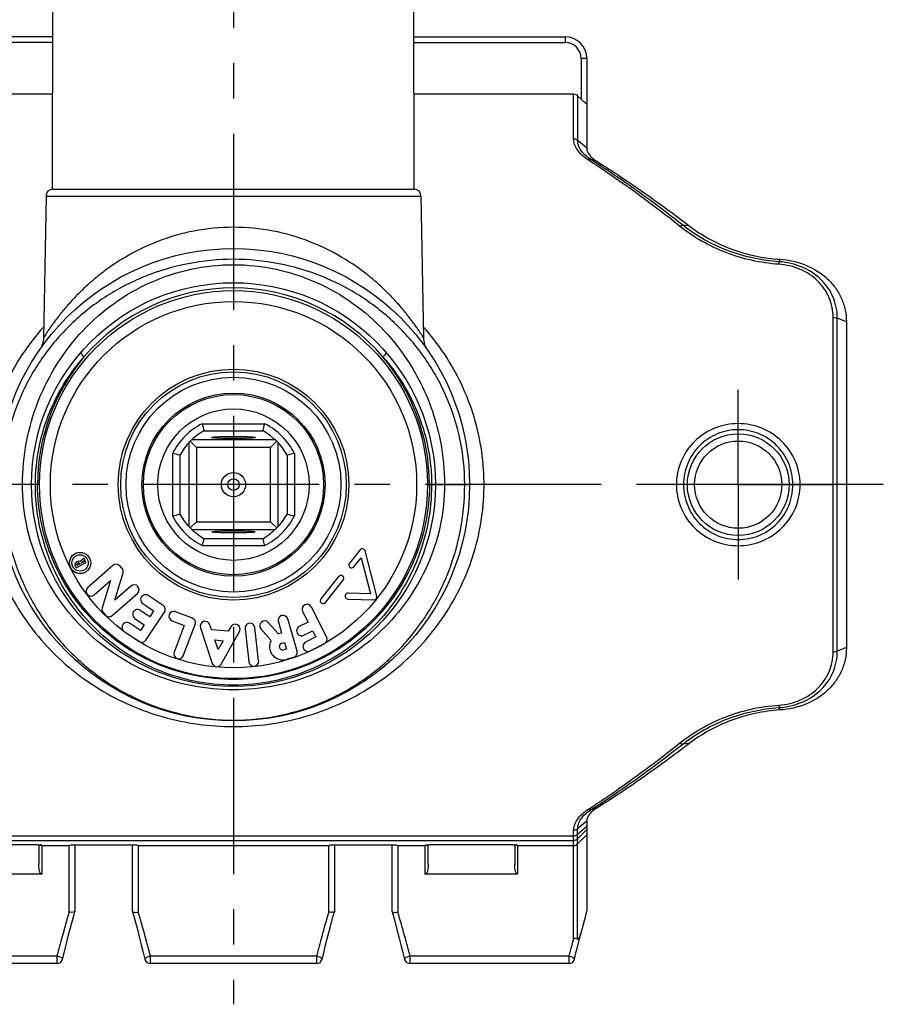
# Model space of a CAD drawing. Header units: millimetres. Extents: x 0 to 1000, y 0 to 1000.
# Tile 2 of 3: x 470 to 590, y 381 to 517. Entities that reach past the tile are written whole.
import ezdxf

# ---------------------------------------------------------------- set-up
doc = ezdxf.new("R2010")
doc.units = ezdxf.units.MM
doc.header["$LTSCALE"] = 65.185185
doc.linetypes.add('CENTER', pattern=[0.6, 0.375, -0.075, 0.075, -0.075])
doc.layers.get('0').update_dxf_attribs({"linetype": 'CONTINUOUS'})
for name, color, linetype in [('ACHSEN_S', 7, 'CONTINUOUS'), ('FASEN', 7, 'CONTINUOUS'), ('KOERPER', 7, 'CONTINUOUS'), ('KONST.EL_MIT_GEO', 7, 'CONTINUOUS')]:
    doc.layers.add(name, color=color, linetype=linetype)

msp = doc.modelspace()

# ---------------------------------------------------------------- linework, layer by layer
at = {"color": 7, "linetype": 'Continuous'}
for p, q in [((495.66, 461.16), (504.34, 461.16)), ((495.91, 460.16), (504.09, 460.16)), ((505.81, 458.91), (494.19, 458.91)), ((497, 459.25), (497, 459.26)), ((503, 459.26), (503, 459.25)), ((493.8, 458.52), (493.8, 446.89)), ((493.99, 458.72), (494.85, 457.86)), ((505.15, 457.86), (494.85, 457.86)), ((494.85, 457.86), (494.85, 447.56)), ((506.01, 458.72), (505.15, 457.86)), ((505.15, 447.56), (505.15, 457.86)), ((506.2, 446.89), (506.2, 458.52)), ((491.55, 457.05), (491.55, 448.37)), ((492.55, 456.8), (492.55, 448.61)), ((507.45, 456.8), (507.45, 448.61)), ((508.45, 457.05), (508.45, 448.37)), ((493.99, 446.7), (494.85, 447.56)), ((494.19, 446.51), (505.81, 446.51)), ((494.85, 447.56), (505.15, 447.56)), ((506.01, 446.7), (505.15, 447.56)), ((495.91, 445.26), (504.09, 445.26)), ((497, 446.16), (497, 446.17)), ((503, 446.17), (503, 446.16)), ((495.66, 444.26), (504.34, 444.26))]:
    msp.add_line(p, q, dxfattribs=at)
for radius in [12.5, 10.5, 1.68, 0.8]:
    msp.add_circle((500, 452.71), radius, dxfattribs=at)
for centre, radius, start, end in [((500, 452.71), 9.5, 117.1908, 152.8092), ((500, 452.71), 8.5, 118.7958, 151.2042), ((566.4, 478.24), 72.77, 193.5755, 194.3859), ((433.6, 478.24), 72.77, 345.6141, 346.4245), ((500, 452.71), 8.5, 28.7958, 61.2042), ((500, 452.71), 9.5, 27.1908, 62.8092), ((473.93, 384.13), 75.01, 75.6262, 76.4123), ((525.53, 386.31), 72.77, 103.5755, 104.3859), ((474.47, 519.1), 72.77, 283.5755, 284.3859), ((500, 452.71), 9.5, 207.1908, 242.8092), ((500, 452.71), 8.5, 208.7958, 241.2042), ((500, 452.71), 8.5, 298.7958, 331.2042), ((500, 452.71), 9.5, 297.1908, 332.8092), ((525.53, 519.1), 72.77, 255.6141, 256.4245), ((566.4, 427.18), 72.77, 165.6141, 166.4245), ((433.6, 427.18), 72.77, 13.5755, 14.3859)]:
    msp.add_arc(centre, radius, start, end, dxfattribs=at)
for points, knots in [([(497, 459.26), (497, 459.26), (497.02, 459.28), (497.07, 459.29), (497.14, 459.3), (497.29, 459.32), (497.54, 459.34), (497.9, 459.36), (498.35, 459.38), (498.87, 459.4), (499.42, 459.4), (500, 459.41), (500.58, 459.4), (501.13, 459.4), (501.65, 459.38), (502.1, 459.36), (502.46, 459.34), (502.71, 459.32), (502.86, 459.3), (502.94, 459.29), (502.98, 459.28), (503, 459.26), (503, 459.26)], [0, 0, 0, 0, 0.00343, 0.010987, 0.023072, 0.03966, 0.085816, 0.147808, 0.223288, 0.309401, 0.402835, 0.500001, 0.597167, 0.6906, 0.776712, 0.852196, 0.91419, 0.960337, 0.976923, 0.989017, 0.996585, 1, 1, 1, 1]), ([(503, 459.25), (502.99, 459.24), (502.96, 459.23), (502.91, 459.22), (502.83, 459.2), (502.67, 459.19), (502.41, 459.17), (502.05, 459.14), (501.6, 459.13), (501.1, 459.12), (500.56, 459.11), (500, 459.11), (499.44, 459.11), (498.9, 459.12), (498.4, 459.13), (497.96, 459.14), (497.59, 459.17), (497.33, 459.19), (497.17, 459.2), (497.09, 459.22), (497.04, 459.23), (497.01, 459.24), (497, 459.25)], [0, 0, 0, 0, 0.005138, 0.014442, 0.02802, 0.045795, 0.093386, 0.155577, 0.230156, 0.314474, 0.405482, 0.4999, 0.594322, 0.685341, 0.769675, 0.844281, 0.906504, 0.954122, 0.97191, 0.985509, 0.994845, 1, 1, 1, 1]), ([(497, 446.17), (497.01, 446.17), (497.04, 446.18), (497.09, 446.2), (497.17, 446.21), (497.33, 446.23), (497.59, 446.25), (497.96, 446.27), (498.4, 446.29), (498.9, 446.3), (499.44, 446.31), (500, 446.31), (500.56, 446.31), (501.1, 446.3), (501.6, 446.29), (502.05, 446.27), (502.41, 446.25), (502.67, 446.23), (502.83, 446.21), (502.91, 446.2), (502.96, 446.18), (502.99, 446.17), (503, 446.17)], [0, 0, 0, 0, 0.005155, 0.014491, 0.02809, 0.045878, 0.093496, 0.155719, 0.230325, 0.314659, 0.405678, 0.5001, 0.594518, 0.685526, 0.769844, 0.844423, 0.906614, 0.954205, 0.97198, 0.985558, 0.994862, 1, 1, 1, 1]), ([(503, 446.16), (503, 446.15), (502.98, 446.14), (502.94, 446.13), (502.86, 446.11), (502.71, 446.09), (502.46, 446.07), (502.1, 446.05), (501.65, 446.03), (501.13, 446.02), (500.58, 446.01), (500, 446.01), (499.42, 446.01), (498.87, 446.02), (498.35, 446.03), (497.9, 446.05), (497.54, 446.07), (497.29, 446.09), (497.14, 446.11), (497.07, 446.13), (497.02, 446.14), (497, 446.15), (497, 446.16)], [0, 0, 0, 0, 0.003415, 0.010983, 0.023077, 0.039663, 0.08581, 0.147804, 0.223288, 0.3094, 0.402833, 0.499999, 0.597165, 0.690599, 0.776712, 0.852192, 0.914184, 0.96034, 0.976928, 0.989013, 0.99657, 1, 1, 1, 1])]:
    msp.add_open_spline(points, degree=3, knots=knots, dxfattribs=at)
at = {"layer": 'ACHSEN_S', "color": 40, "linetype": 'CENTER'}
for p, q in [((500, 618.71), (500, 380.65)), ((590.12, 452.71), (409.88, 452.71))]:
    msp.add_line(p, q, dxfattribs=at)
at = {"layer": 'FASEN', "color": 7, "linetype": 'Continuous'}
for p, q in [((585, 475.27), (585, 430.14)), ((549, 406.04), (549, 393.66))]:
    msp.add_line(p, q, dxfattribs=at)
for points, knots in [([(549, 499.37), (549, 499.21), (549.07, 498.87), (549.36, 498.38), (549.84, 497.9), (550.24, 497.63), (550.46, 497.51)], [0, 0, 0, 0, 0.193334, 0.417476, 0.684802, 1, 1, 1, 1]), ([(550.46, 497.51), (551.51, 496.85), (555.87, 494.04), (560.08, 491), (563.21, 488.6)], [0, 0, 0, 0, 0.238286, 1, 1, 1, 1]), ([(563.21, 488.6), (564.95, 487.26), (568.98, 485.07), (573.47, 484.11), (575.78, 483.96)], [0, 0, 0, 0, 0.485725, 1, 1, 1, 1]), ([(575.78, 483.96), (577, 483.88), (579.39, 483.35), (581.98, 481.76), (583.52, 480.03), (584.37, 478.56), (584.88, 476.96), (585, 475.84), (585, 475.27)], [0, 0, 0, 0, 0.263069, 0.516511, 0.638859, 0.759195, 0.879083, 1, 1, 1, 1]), ([(585, 430.14), (585, 429.58), (584.89, 428.46), (584.37, 426.85), (583.52, 425.38), (581.98, 423.65), (579.39, 422.06), (577.01, 421.54), (575.78, 421.46)], [0, 0, 0, 0, 0.120883, 0.240727, 0.361087, 0.483377, 0.736556, 1, 1, 1, 1]), ([(575.78, 421.46), (573.47, 421.31), (568.99, 420.35), (564.96, 418.15), (563.21, 416.82)], [0, 0, 0, 0, 0.513341, 1, 1, 1, 1]), ([(563.21, 416.82), (562.13, 415.99), (557.99, 412.87), (553.71, 409.94), (550.46, 407.91)], [0, 0, 0, 0, 0.262307, 1, 1, 1, 1]), ([(550.46, 407.91), (550.24, 407.78), (549.84, 407.51), (549.36, 407.04), (549.07, 406.55), (549, 406.2), (549, 406.04)], [0, 0, 0, 0, 0.315232, 0.582505, 0.806669, 1, 1, 1, 1])]:
    msp.add_open_spline(points, degree=3, knots=knots, dxfattribs=at)
at = {"layer": 'KOERPER', "color": 7, "linetype": 'Continuous'}
for p, q in [((474.92, 493.7), (475, 537.71)), ((525.08, 493.7), (525, 537.71)), ((474.92, 493.7), (525.08, 493.7)), ((474, 492.72), (473.66, 473.08)), ((474, 492.72), (526, 492.72)), ((526, 492.72), (526.34, 473.08)), ((479.28, 442.51), (478.72, 442.04)), ((479.39, 442.3), (479.28, 442.51)), ((517.55, 443.68), (516.07, 441.82)), ((516.69, 441.32), (517.69, 442.57)), ((517.69, 442.57), (519, 437.55)), ((519.89, 437.25), (518.25, 443.53)), ((478.03, 441.49), (478.18, 441.18)), ((478.39, 442.05), (478.18, 441.94)), ((478.18, 441.18), (479.59, 441.9)), ((478.28, 441.49), (478.23, 441.59)), ((478.28, 441.74), (478.5, 441.85)), ((478.69, 441.7), (478.28, 441.49)), ((478.64, 441.8), (478.69, 441.7)), ((478.87, 441.87), (479.39, 442.3)), ((478.9, 441.81), (478.87, 441.87)), ((479.49, 442.11), (478.9, 441.81)), ((479.59, 441.9), (479.49, 442.11)), ((483.28, 441.51), (479.79, 438.45)), ((484.54, 441.1), (484.24, 441.44)), ((483.53, 436.68), (484.68, 440.46)), ((514.58, 439.96), (512.11, 436.86)), ((480.69, 437.43), (482.93, 439.4)), ((482.93, 439.4), (481.79, 435.62)), ((485.78, 438.65), (483.53, 436.68)), ((512.74, 436.36), (515.21, 439.46)), ((483.19, 434.57), (486.68, 437.62)), ((490.25, 435.95), (488.18, 437.34)), ((519, 437.55), (515.9, 437.65)), ((487.42, 436.21), (488.92, 435.2)), ((512.92, 431.62), (510.8, 435.74)), ((515.87, 436.85), (519.49, 436.75)), ((481.93, 434.97), (482.23, 434.63)), ((488.39, 434.4), (487.08, 435.28)), ((487.85, 431.15), (490.43, 435.01)), ((488.92, 435.2), (488.39, 434.4)), ((494.3, 434.21), (491.97, 435.09)), ((509.59, 435.11), (510.34, 433.66)), ((487.1, 432.48), (485.59, 433.48)), ((486.32, 434.15), (487.63, 433.27)), ((487.63, 433.27), (487.1, 432.48)), ((491.49, 433.82), (493.18, 433.18)), ((493.18, 433.18), (491.77, 429.48)), ((493.04, 428.99), (494.69, 433.33)), ((495.42, 432.85), (497.06, 427.93)), ((496.94, 432.59), (496.71, 433.28)), ((499.63, 433.01), (499.28, 432.37)), ((503.49, 428.28), (502.96, 432.89)), ((506.23, 432), (504.83, 433.6)), ((506.22, 433.7), (506.68, 432.13)), ((508.82, 429.63), (507.52, 434.08)), ((510.34, 433.66), (509.13, 433.03)), ((484.84, 432.36), (486.9, 430.97)), ((499.28, 432.37), (496.94, 432.59)), ((498.3, 427.81), (500.82, 432.35)), ((501.61, 432.73), (502.14, 428.12)), ((503.81, 432.7), (505.2, 431.12)), ((506.68, 432.13), (506.23, 432)), ((509.75, 431.83), (510.96, 432.45)), ((511.4, 431.6), (510, 430.87)), ((510.96, 432.45), (511.4, 431.6)), ((497.41, 431.18), (498.56, 431.07)), ((497.86, 429.83), (497.41, 431.18)), ((498.56, 431.07), (497.86, 429.83)), ((506.69, 430.72), (507.06, 430.82)), ((507.06, 430.82), (507.33, 429.9)), ((510.62, 429.66), (512.63, 430.7)), ((507.33, 429.9), (506.96, 429.79)), ((507.34, 428.49), (508.36, 428.79))]:
    msp.add_line(p, q, dxfattribs=at)
at = {"layer": 'KOERPER', "color": 40, "linetype": 'CENTER'}
for q in [(570, 465.87), (556.84, 452.71), (583.16, 452.71), (570, 439.55)]:
    msp.add_line((570, 452.71), q, dxfattribs=at)
at = {"layer": 'KOERPER', "color": 7, "linetype": 'Continuous'}
for centre, radius in [((500, 452.71), 12.7), ((478.73, 441.85), 1.47), ((478.73, 441.85), 1.13)]:
    msp.add_circle(centre, radius, dxfattribs=at)
for centre, radius, start, end in [((475, 492.71), 1, 94.4046, 179), ((525, 492.71), 1, 1, 85.5954), ((517.86, 443.43), 0.4, 14.6262, 141.4162), ((478.33, 441.64), 0.34, 117.0544, 207.0544), ((478.33, 441.64), 0.11, 117.0544, 207.0544), ((478.55, 441.75), 0.34, 59.7468, 117.0544), ((478.55, 441.75), 0.11, 27.0544, 117.0544), ((483.73, 441), 0.68, 41.1846, 131.1846), ((484.03, 440.66), 0.68, 343.1846, 41.1846), ((516.38, 441.57), 0.4, 141.4162, 321.4162), ((514.9, 439.71), 0.4, 321.4162, 141.4162), ((480.24, 437.94), 0.68, 131.1846, 311.1846), ((486.23, 438.14), 0.68, 311.1846, 131.1846), ((487.8, 436.77), 0.68, 56.1209, 236.1209), ((515.88, 437.25), 0.4, 88.2862, 268.4445), ((519.5, 437.15), 0.4, 268.4445, 14.6262), ((482.44, 435.42), 0.68, 163.1846, 221.1846), ((489.87, 435.38), 0.68, 326.1209, 56.1209), ((510.19, 435.43), 0.68, 27.3, 207.3), ((512.43, 436.61), 0.4, 141.4162, 321.4162), ((482.74, 435.08), 0.68, 221.1846, 311.1846), ((486.7, 434.72), 0.68, 56.1209, 236.1209), ((491.73, 434.46), 0.68, 69.1771, 249.1771), ((494.05, 433.57), 0.68, 339.1771, 69.1771), ((506.87, 433.89), 0.68, 16.258, 196.258), ((485.21, 432.92), 0.68, 56.1209, 236.1209), ((496.07, 433.07), 0.68, 18.4131, 198.4131), ((500.23, 432.68), 0.68, 330.9131, 150.9131), ((502.29, 432.81), 0.68, 6.5547, 186.5547), ((504.32, 433.15), 0.68, 41.258, 221.258), ((509.44, 432.43), 0.68, 117.3, 297.3), ((512.32, 431.3), 0.68, 297.3, 27.3), ((487.28, 431.53), 0.68, 236.1209, 326.1209), ((506.83, 430.25), 1.84, 152.1076, 286.258), ((506.83, 430.25), 0.48, 106.258, 286.258), ((510.31, 430.27), 0.68, 117.3, 297.3), ((492.41, 429.24), 0.68, 159.1771, 339.1771), ((508.17, 429.44), 0.68, 286.258, 16.258), ((497.71, 428.14), 0.68, 198.4131, 330.9131), ((502.82, 428.2), 0.68, 186.5547, 6.5547)]:
    msp.add_arc(centre, radius, start, end, dxfattribs=at)
at = {"layer": 'KONST.EL_MIT_GEO', "color": 7, "linetype": 'Continuous'}
for p, q in [((474.96, 514.81), (454, 514.81)), ((525.04, 514.81), (546, 514.81)), ((546, 514.81), (546, 514.02)), ((474.96, 514.02), (454, 514.02)), ((525.04, 514.02), (546, 514.02)), ((548.2, 511.82), (548.2, 506.17)), ((549, 511.81), (549, 499.37)), ((452.83, 506.89), (474.95, 506.89)), ((525.05, 506.89), (547.17, 506.89)), ((547.17, 500.65), (547.17, 506.89)), ((547.73, 506.65), (547.73, 500.46)), ((548.2, 506.17), (547.73, 506.65)), ((549, 499.37), (547.73, 500.46)), ((550.46, 497.51), (549.56, 497.79)), ((563.21, 488.6), (562.31, 488.68)), ((575.78, 483.96), (575.69, 483.62)), ((583.17, 429.52), (583.17, 475.89)), ((585, 475.27), (583.73, 475.8)), ((583.73, 429.62), (583.73, 475.8)), ((473.21, 471.56), (473.13, 471.42)), ((473.1, 452.71), (467.25, 452.71)), ((526.9, 452.71), (532.75, 452.71)), ((585, 430.14), (583.73, 429.62)), ((575.78, 421.46), (575.69, 421.8)), ((563.21, 416.82), (562.31, 416.74)), ((550.46, 407.91), (549.56, 407.62)), ((549, 406.04), (547.73, 404.96)), ((547.17, 389.79), (547.17, 404.77)), ((549, 405.31), (547.73, 404.21)), ((547.73, 389.7), (547.73, 404.96)), ((549, 404.87), (547.73, 403.61)), ((452.83, 404.01), (547.17, 404.01)), ((452.83, 403.38), (547.17, 403.38)), ((549, 404.16), (547.73, 402.9)), ((472.5, 402.79), (472.5, 402.79)), ((473, 402.78), (473, 400.06)), ((473.4, 402.71), (473.4, 398.68)), ((473.4, 402.66), (477.2, 402.66)), ((477.2, 393.43), (477.2, 402.66)), ((477.5, 402.76), (486.5, 402.76)), ((478, 402.76), (478, 393.5)), ((486, 393.5), (486, 402.76)), ((486.5, 402.76), (486.53, 402.75)), ((486.8, 402.66), (513.2, 402.66)), ((486.8, 402.66), (486.8, 393.43)), ((513.2, 393.43), (513.2, 402.66)), ((513.5, 402.76), (522.5, 402.76)), ((514, 402.76), (514, 393.5)), ((522, 393.5), (522, 402.76)), ((522.5, 402.76), (522.53, 402.75)), ((522.8, 402.66), (526.6, 402.66)), ((522.8, 402.66), (522.8, 393.43)), ((526.6, 398.68), (526.6, 402.71)), ((527, 400.06), (527, 402.78)), ((527.42, 402.79), (527.5, 402.79)), ((527.5, 402.79), (527.5, 402.79)), ((538.5, 402.79), (538.5, 402.79)), ((539, 402.78), (539, 400.06)), ((539.4, 402.71), (539.4, 398.68)), ((539.4, 402.66), (547.17, 402.66)), ((473.4, 398.68), (460.6, 398.68)), ((539.4, 398.68), (526.6, 398.68)), ((477.8, 392.78), (478, 393.49)), ((478, 393.5), (478, 393.49)), ((486, 393.5), (486, 393.49)), ((486, 393.49), (486.31, 392.35)), ((513.8, 392.78), (514, 393.49)), ((514, 393.5), (514, 393.49)), ((522, 393.5), (522, 393.49)), ((522, 393.49), (522.31, 392.35)), ((477.44, 391.44), (477.8, 392.78)), ((486.31, 392.35), (486.67, 391)), ((513.44, 391.44), (513.8, 392.78)), ((522.31, 392.35), (522.67, 391)), ((477.09, 390.08), (477.44, 391.44)), ((486.67, 391), (486.98, 389.82)), ((513.09, 390.08), (513.44, 391.44)), ((522.67, 391), (522.98, 389.82)), ((548.04, 389.92), (548.3, 390.88)), ((476.78, 388.89), (477.09, 390.08)), ((486.98, 389.82), (487.21, 388.9)), ((512.78, 388.89), (513.09, 390.08)), ((522.98, 389.82), (523.21, 388.9)), ((547.79, 388.94), (548.04, 389.92)), ((476.29, 386.9), (476.51, 387.79)), ((476.51, 387.79), (476.78, 388.89)), ((487.21, 388.9), (487.49, 387.81)), ((487.49, 387.81), (487.71, 386.9)), ((512.29, 386.9), (512.51, 387.79)), ((512.51, 387.79), (512.78, 388.89)), ((523.21, 388.9), (523.49, 387.81)), ((523.49, 387.81), (523.71, 386.9)), ((547.29, 386.9), (547.5, 387.79)), ((547.5, 387.79), (547.79, 388.94)), ((475.51, 387.32), (453.49, 387.32)), ((475.51, 387.32), (475.51, 386.29)), ((487.71, 386.9), (487.71, 386.9)), ((511.51, 387.32), (488.49, 387.32)), ((488.49, 386.29), (488.49, 387.32)), ((511.51, 387.32), (511.51, 386.29)), ((523.71, 386.9), (523.71, 386.9)), ((546.51, 387.32), (524.49, 387.32)), ((524.49, 386.29), (524.49, 387.32)), ((546.51, 387.32), (546.51, 386.29)), ((475.51, 386.29), (453.49, 386.29)), ((511.51, 386.29), (488.49, 386.29)), ((546.51, 386.29), (524.49, 386.29))]:
    msp.add_line(p, q, dxfattribs=at)
for points in [[(473.66, 473.08), (473.65, 472.95), (473.64, 472.78), (473.61, 472.62), (473.58, 472.46), (473.54, 472.3), (473.49, 472.15), (473.44, 472), (473.37, 471.85), (473.3, 471.7), (473.21, 471.56)], [(461.5, 402.79), (472.56, 402.79), (472.6, 402.79), (472.65, 402.79), (472.69, 402.79), (472.73, 402.79), (472.77, 402.79), (472.81, 402.78), (472.85, 402.78), (472.89, 402.78), (472.92, 402.78), (472.96, 402.78), (472.99, 402.78), (473.02, 402.77), (473.05, 402.77), (473.08, 402.77), (473.1, 402.77), (473.12, 402.77), (473.15, 402.76), (473.17, 402.76), (473.18, 402.76), (473.2, 402.76), (473.21, 402.76), (473.23, 402.75), (473.24, 402.75), (473.24, 402.75), (473.25, 402.75)], [(526.75, 402.75), (526.75, 402.75), (526.75, 402.75), (526.75, 402.75), (526.75, 402.75), (526.76, 402.75), (526.77, 402.75), (526.78, 402.75), (526.79, 402.76), (526.81, 402.76), (526.82, 402.76), (526.84, 402.76), (526.86, 402.77), (526.89, 402.77), (526.91, 402.77), (526.94, 402.77), (526.97, 402.77), (527, 402.78), (527.03, 402.78), (527.06, 402.78), (527.1, 402.78), (527.13, 402.78), (527.17, 402.78), (527.21, 402.79), (527.25, 402.79), (527.29, 402.79), (527.33, 402.79), (527.38, 402.79), (527.42, 402.79)], [(527.5, 402.79), (538.56, 402.79), (538.6, 402.79), (538.65, 402.79), (538.69, 402.79), (538.73, 402.79), (538.77, 402.79), (538.81, 402.78), (538.85, 402.78), (538.89, 402.78), (538.92, 402.78), (538.96, 402.78), (538.99, 402.78), (539.02, 402.77), (539.05, 402.77), (539.08, 402.77), (539.1, 402.77), (539.12, 402.77), (539.15, 402.76), (539.17, 402.76), (539.18, 402.76), (539.2, 402.76), (539.21, 402.76), (539.23, 402.75), (539.24, 402.75), (539.24, 402.75), (539.25, 402.75)]]:
    msp.add_lwpolyline(points, dxfattribs=at)
for centre, radius in [((500, 452.71), 32.75), ((500, 452.71), 28), ((500, 452.71), 26.9), ((500, 452.71), 25.4), ((500, 452.71), 16), ((500, 452.71), 15.64), ((500, 452.71), 14.9), ((570, 452.71), 7.05), ((570, 452.71), 6.05)]:
    msp.add_circle(centre, radius, dxfattribs=at)
for centre, radius, start, end in [((546, 511.81), 3, 0, 90), ((546, 511.82), 2.2, 0.0004, 89.9996), ((476.41, 383.42), 135.77, 57.0107, 57.396), ((500, 452.71), 27.27, 40.5074, 139.4926), ((529.34, 473.13), 3, 181, 214.6415), ((500.37, 452.72), 27.54, 140.0157, 180.0314), ((499.63, 452.72), 27.54, 359.9686, 39.9843), ((476.38, 522.04), 135.82, 302.6044, 302.9891), ((547.17, 404.18), 0.801, 269.9788, 314.867), ((547.17, 403.46), 0.801, 269.9788, 314.867), ((474.72, 410.53), 8.25, 289.4864, 289.7247), ((510.72, 410.53), 8.25, 289.4864, 289.7247), ((675.9, 335.15), 207.07, 163.6554, 164.6219), ((290.09, 335.72), 205, 15.3732, 16.3494), ((711.9, 335.15), 207.07, 163.6554, 164.6219), ((326.09, 335.72), 205, 15.3732, 16.3494), ((806.69, 327.01), 266.17, 165.498, 166.0771), ((536.18, 394.06), 12.53, 345.2832, 346.0952), ((664.85, 338.15), 195.62, 164.6089, 165.4419), ((294.18, 336.82), 200.77, 14.5691, 15.3808), ((700.85, 338.15), 195.62, 164.6089, 165.4419), ((330.18, 336.82), 200.77, 14.5691, 15.3808), ((743.04, 336.21), 203.07, 164.701, 164.9878), ((729.97, 339.69), 189.54, 164.9834, 165.4482), ((475.51, 387.09), 0.8, 270, 346.3252), ((488.49, 387.09), 0.8, 193.6532, 270), ((511.51, 387.09), 0.8, 270, 346.3252), ((524.49, 387.09), 0.8, 193.6532, 270), ((546.51, 387.09), 0.8, 270, 346.3249)]:
    msp.add_arc(centre, radius, start, end, dxfattribs=at)
for points, knots in [([(549, 511.81), (549, 511.81), (548.99, 511.81), (548.98, 511.81), (548.96, 511.81), (548.92, 511.81), (548.86, 511.81), (548.76, 511.82), (548.64, 511.82), (548.45, 511.82), (548.3, 511.82), (548.2, 511.82)], [0, 0, 0, 0, 0.005124, 0.019619, 0.043486, 0.076575, 0.168972, 0.293319, 0.444736, 0.617496, 1, 1, 1, 1]), ([(547.17, 506.89), (547.27, 506.89), (547.49, 506.85), (547.66, 506.73), (547.73, 506.65)], [0, 0, 0, 0, 0.499914, 1, 1, 1, 1]), ([(549, 505.54), (549, 505.54), (549, 505.52), (548.98, 505.52), (548.95, 505.52), (548.91, 505.54), (548.87, 505.56), (548.8, 505.61), (548.66, 505.72), (548.45, 505.91), (548.28, 506.08), (548.2, 506.17)], [0, 0, 0, 0, 0.017356, 0.033465, 0.058137, 0.094371, 0.141741, 0.198727, 0.33447, 0.655066, 1, 1, 1, 1]), ([(549.17, 497.75), (548.86, 497.95), (548.32, 498.37), (547.68, 499.09), (547.28, 499.86), (547.18, 500.39), (547.17, 500.65)], [0, 0, 0, 0, 0.297331, 0.559892, 0.791304, 1, 1, 1, 1]), ([(547.73, 500.46), (547.7, 500.49), (547.53, 500.59), (547.32, 500.65), (547.17, 500.65)], [0, 0, 0, 0, 0.236666, 1, 1, 1, 1]), ([(549.56, 497.79), (549.28, 497.97), (548.77, 498.36), (548.18, 499.03), (547.82, 499.73), (547.73, 500.23), (547.73, 500.46)], [0, 0, 0, 0, 0.300447, 0.563537, 0.793478, 1, 1, 1, 1]), ([(549.56, 497.79), (549.53, 497.81), (549.46, 497.83), (549.36, 497.83), (549.26, 497.8), (549.2, 497.77), (549.17, 497.75)], [0, 0, 0, 0, 0.265959, 0.500757, 0.73721, 1, 1, 1, 1]), ([(561.92, 488.52), (560.86, 489.37), (556.72, 492.59), (552.43, 495.64), (549.17, 497.75)], [0, 0, 0, 0, 0.258911, 1, 1, 1, 1]), ([(562.31, 488.68), (561.32, 489.46), (557.42, 492.47), (553.39, 495.31), (550.33, 497.3)], [0, 0, 0, 0, 0.258172, 1, 1, 1, 1]), ([(500, 488.4), (498.16, 488.4), (494.55, 488.06), (489.47, 486.58), (485.68, 484.73), (483, 483.01), (481.21, 481.66), (479.6, 480.28), (478.17, 478.88), (476.91, 477.5), (475.99, 476.39), (475.35, 475.54), (474.93, 474.97), (474.56, 474.46), (474.26, 474), (474.01, 473.63), (473.85, 473.37), (473.75, 473.22), (473.7, 473.15), (473.67, 473.1), (473.66, 473.08), (473.66, 473.08)], [0, 0, 0, 0, 0.173344, 0.340035, 0.496118, 0.569668, 0.639993, 0.706897, 0.770042, 0.828851, 0.882363, 0.906674, 0.929016, 0.949058, 0.966404, 0.980611, 0.991208, 0.995019, 0.997773, 0.99944, 1, 1, 1, 1]), ([(526.34, 473.08), (526.34, 473.08), (526.33, 473.1), (526.3, 473.15), (526.25, 473.22), (526.19, 473.32), (526.11, 473.45), (525.96, 473.67), (525.74, 474), (525.44, 474.46), (525.07, 474.97), (524.65, 475.54), (524.01, 476.39), (523.09, 477.5), (521.83, 478.88), (520.4, 480.28), (518.2, 482.17), (514.99, 484.4), (510.53, 486.58), (505.45, 488.06), (501.84, 488.4), (500, 488.4)], [0, 0, 0, 0, 0.00056, 0.002227, 0.004981, 0.008793, 0.013613, 0.019391, 0.033599, 0.050947, 0.070991, 0.093334, 0.117648, 0.171164, 0.229979, 0.29313, 0.36004, 0.503836, 0.659934, 0.82664, 1, 1, 1, 1]), ([(561.92, 488.52), (561.99, 488.57), (562.11, 488.65), (562.25, 488.68), (562.31, 488.68)], [0, 0, 0, 0, 0.570114, 1, 1, 1, 1]), ([(575.64, 483.27), (573.1, 483.44), (568.18, 484.54), (563.81, 487.02), (561.92, 488.52)], [0, 0, 0, 0, 0.514147, 1, 1, 1, 1]), ([(575.69, 483.62), (573.21, 483.78), (568.43, 484.84), (564.15, 487.23), (562.31, 488.68)], [0, 0, 0, 0, 0.514189, 1, 1, 1, 1]), ([(500, 483.96), (497.89, 483.96), (493.68, 483.55), (487.64, 481.76), (482.12, 478.89), (477.3, 475.06), (473.31, 470.38), (470.29, 464.99), (468.37, 459.01), (467.93, 454.82), (467.93, 452.71)], [0, 0, 0, 0, 0.127541, 0.253806, 0.378207, 0.501096, 0.623583, 0.747094, 0.87266, 1, 1, 1, 1]), ([(532.07, 452.71), (532.07, 454.82), (531.63, 459.01), (529.71, 464.99), (526.69, 470.38), (522.7, 475.06), (517.88, 478.89), (512.36, 481.76), (506.32, 483.55), (502.11, 483.96), (500, 483.96)], [0, 0, 0, 0, 0.12734, 0.252907, 0.376418, 0.498905, 0.621794, 0.746194, 0.872459, 1, 1, 1, 1]), ([(575.64, 483.27), (575.65, 483.35), (575.66, 483.46), (575.67, 483.58), (575.69, 483.62)], [0, 0, 0, 0, 0.650643, 1, 1, 1, 1]), ([(583.73, 475.8), (583.74, 476.79), (583.35, 478.8), (581.57, 481.34), (578.88, 483.06), (576.77, 483.55), (575.69, 483.62)], [0, 0, 0, 0, 0.240389, 0.482934, 0.735985, 1, 1, 1, 1]), ([(470.74, 452.71), (470.74, 454.69), (471.11, 458.64), (472.75, 464.33), (475.4, 469.56), (478.95, 474.17), (483.34, 478.02), (488.43, 480.94), (494.06, 482.79), (498.02, 483.21), (500, 483.21)], [0, 0, 0, 0, 0.126863, 0.252539, 0.376676, 0.499854, 0.623111, 0.747405, 0.873164, 1, 1, 1, 1]), ([(500, 483.21), (501.98, 483.21), (505.94, 482.79), (511.57, 480.94), (516.67, 478.02), (521.05, 474.17), (524.6, 469.56), (527.25, 464.33), (528.89, 458.64), (529.26, 454.69), (529.26, 452.71)], [0, 0, 0, 0, 0.126837, 0.252595, 0.376889, 0.500147, 0.623325, 0.747461, 0.873137, 1, 1, 1, 1]), ([(583.17, 475.89), (583.16, 476.82), (582.79, 478.71), (581.14, 481.11), (578.64, 482.74), (576.65, 483.2), (575.64, 483.27)], [0, 0, 0, 0, 0.240819, 0.48355, 0.736371, 1, 1, 1, 1]), ([(583.17, 475.89), (583.22, 475.89), (583.41, 475.88), (583.61, 475.85), (583.73, 475.8)], [0, 0, 0, 0, 0.271437, 1, 1, 1, 1]), ([(473.68, 474.61), (471.56, 472.24), (467.93, 466.8), (465.07, 457.34), (465.18, 447.38), (468.24, 437.99), (473.78, 430.02), (481.26, 423.94), (490.2, 420.05), (496.72, 419.16), (500, 419.16)], [0, 0, 0, 0, 0.123278, 0.249577, 0.377432, 0.503553, 0.626666, 0.748651, 0.872695, 1, 1, 1, 1]), ([(500, 419.16), (503.28, 419.16), (509.8, 420.05), (518.74, 423.94), (526.22, 430.02), (531.76, 437.99), (534.82, 447.38), (534.93, 457.34), (532.07, 466.8), (528.44, 472.24), (526.32, 474.61)], [0, 0, 0, 0, 0.127305, 0.251349, 0.373334, 0.496447, 0.622568, 0.750423, 0.876722, 1, 1, 1, 1]), ([(478.87, 471.07), (478.85, 471.05), (478.85, 470.98), (478.88, 470.91), (478.95, 470.79), (479.08, 470.62), (479.2, 470.49), (479.27, 470.42)], [0, 0, 0, 0, 0.116286, 0.208534, 0.325903, 0.628659, 1, 1, 1, 1]), ([(521.13, 471.07), (521.15, 471.05), (521.15, 470.98), (521.12, 470.91), (521.05, 470.79), (520.92, 470.62), (520.8, 470.49), (520.73, 470.42)], [0, 0, 0, 0, 0.116286, 0.208533, 0.325902, 0.628659, 1, 1, 1, 1]), ([(472.53, 452.71), (472.53, 454.34), (472.84, 457.6), (474.17, 462.3), (476.31, 466.64), (478.22, 469.23), (479.27, 470.42)], [0, 0, 0, 0, 0.253316, 0.504645, 0.753279, 1, 1, 1, 1]), ([(520.73, 470.42), (521.78, 469.23), (523.69, 466.64), (525.83, 462.3), (527.16, 457.6), (527.47, 454.34), (527.47, 452.71)], [0, 0, 0, 0, 0.246721, 0.495355, 0.746684, 1, 1, 1, 1]), ([(578.58, 452.71), (578.58, 453.82), (578.13, 456.06), (576.2, 458.87), (573.35, 460.74), (570, 461.39), (566.65, 460.74), (563.8, 458.87), (561.87, 456.06), (561.42, 453.82), (561.42, 452.71)], [0, 0, 0, 0, 0.12508, 0.249956, 0.374858, 0.5, 0.625142, 0.750044, 0.87492, 1, 1, 1, 1]), ([(577.58, 452.71), (577.58, 453.7), (577.19, 455.7), (575.51, 458.23), (572.99, 459.93), (570, 460.53), (567.01, 459.93), (564.49, 458.23), (562.81, 455.7), (562.42, 453.7), (562.42, 452.71)], [0, 0, 0, 0, 0.125153, 0.250013, 0.374862, 0.5, 0.625138, 0.749987, 0.874848, 1, 1, 1, 1]), ([(467.93, 452.71), (467.93, 450.51), (468.36, 446.14), (470.24, 439.91), (473.24, 434.27), (477.18, 429.41), (481.94, 425.44), (487.42, 422.42), (493.51, 420.5), (497.82, 420.05), (500, 420.05)], [0, 0, 0, 0, 0.129705, 0.257407, 0.382146, 0.504234, 0.624958, 0.746379, 0.871064, 1, 1, 1, 1]), ([(500, 424.25), (498.09, 424.25), (494.28, 424.62), (488.81, 426.24), (483.79, 428.85), (479.38, 432.34), (475.7, 436.61), (472.91, 441.54), (471.14, 446.98), (470.74, 450.8), (470.74, 452.71)], [0, 0, 0, 0, 0.126601, 0.252106, 0.376266, 0.499659, 0.623199, 0.74767, 0.873389, 1, 1, 1, 1]), ([(500, 424.91), (498.17, 424.91), (494.51, 425.28), (489.29, 426.91), (484.53, 429.51), (480.4, 432.96), (477.01, 437.16), (474.47, 441.96), (472.89, 447.21), (472.53, 450.87), (472.53, 452.71)], [0, 0, 0, 0, 0.126756, 0.252252, 0.376235, 0.499403, 0.6228, 0.747285, 0.873159, 1, 1, 1, 1]), ([(527.17, 452.71), (527.17, 450.92), (526.81, 447.34), (525.22, 442.21), (522.67, 437.53), (519.29, 433.46), (515.19, 430.11), (510.49, 427.61), (505.37, 426.05), (500, 425.52), (494.63, 426.05), (489.51, 427.61), (484.81, 430.11), (480.71, 433.46), (477.33, 437.53), (474.78, 442.21), (473.19, 447.34), (472.83, 450.92), (472.83, 452.71)], [0, 0, 0, 0, 0.063235, 0.126065, 0.188324, 0.250155, 0.311922, 0.374046, 0.43678, 0.5, 0.56322, 0.625954, 0.688078, 0.749845, 0.811676, 0.873935, 0.936765, 1, 1, 1, 1]), ([(529.26, 452.71), (529.26, 450.8), (528.86, 446.98), (527.09, 441.54), (524.3, 436.61), (520.62, 432.34), (516.21, 428.85), (511.19, 426.24), (505.72, 424.62), (501.91, 424.25), (500, 424.25)], [0, 0, 0, 0, 0.126611, 0.25233, 0.376801, 0.500341, 0.623734, 0.747894, 0.873399, 1, 1, 1, 1]), ([(500, 420.05), (502.18, 420.05), (506.49, 420.5), (512.58, 422.42), (518.06, 425.44), (522.82, 429.41), (526.76, 434.27), (529.76, 439.91), (531.64, 446.14), (532.07, 450.51), (532.07, 452.71)], [0, 0, 0, 0, 0.128935, 0.25362, 0.375041, 0.495765, 0.617853, 0.742592, 0.870294, 1, 1, 1, 1]), ([(527.47, 452.71), (527.47, 450.87), (527.11, 447.21), (525.53, 441.96), (522.99, 437.16), (519.6, 432.96), (515.47, 429.51), (510.71, 426.91), (505.49, 425.28), (501.83, 424.91), (500, 424.91)], [0, 0, 0, 0, 0.126841, 0.252715, 0.3772, 0.500597, 0.623765, 0.747748, 0.873244, 1, 1, 1, 1]), ([(561.42, 452.71), (561.42, 451.6), (561.87, 449.36), (563.8, 446.54), (566.65, 444.68), (570, 444.02), (573.35, 444.68), (576.2, 446.54), (578.13, 449.36), (578.58, 451.6), (578.58, 452.71)], [0, 0, 0, 0, 0.125082, 0.249957, 0.374859, 0.5, 0.625141, 0.750042, 0.874917, 1, 1, 1, 1]), ([(562.42, 452.71), (562.42, 451.72), (562.81, 449.72), (564.49, 447.19), (567.01, 445.49), (570, 444.89), (572.99, 445.49), (575.51, 447.19), (577.19, 449.72), (577.58, 451.72), (577.58, 452.71)], [0, 0, 0, 0, 0.125155, 0.250015, 0.374863, 0.5, 0.625137, 0.749985, 0.874844, 1, 1, 1, 1]), ([(575.64, 422.14), (576.65, 422.21), (578.64, 422.67), (581.14, 424.31), (582.79, 426.71), (583.16, 428.59), (583.17, 429.52)], [0, 0, 0, 0, 0.263661, 0.516497, 0.759202, 1, 1, 1, 1]), ([(575.69, 421.79), (576.77, 421.87), (578.88, 422.35), (581.57, 424.07), (583.35, 426.62), (583.74, 428.63), (583.73, 429.62)], [0, 0, 0, 0, 0.264047, 0.517114, 0.759633, 1, 1, 1, 1]), ([(583.17, 429.52), (583.22, 429.52), (583.41, 429.53), (583.61, 429.56), (583.73, 429.62)], [0, 0, 0, 0, 0.271233, 1, 1, 1, 1]), ([(561.92, 416.89), (563.8, 418.39), (568.18, 420.87), (573.1, 421.97), (575.64, 422.14)], [0, 0, 0, 0, 0.4858, 1, 1, 1, 1]), ([(575.64, 422.14), (575.65, 422.07), (575.66, 421.95), (575.67, 421.83), (575.69, 421.79)], [0, 0, 0, 0, 0.650559, 1, 1, 1, 1]), ([(562.31, 416.74), (564.16, 418.18), (568.43, 420.58), (573.21, 421.63), (575.69, 421.8)], [0, 0, 0, 0, 0.485761, 1, 1, 1, 1]), ([(549.22, 407.7), (550.28, 408.38), (554.62, 411.29), (558.82, 414.42), (561.92, 416.89)], [0, 0, 0, 0, 0.240762, 1, 1, 1, 1]), ([(550.33, 408.11), (551.33, 408.76), (555.42, 411.5), (559.38, 414.43), (562.31, 416.74)], [0, 0, 0, 0, 0.24151, 1, 1, 1, 1]), ([(561.92, 416.89), (561.99, 416.84), (562.11, 416.77), (562.25, 416.73), (562.31, 416.74)], [0, 0, 0, 0, 0.570177, 1, 1, 1, 1]), ([(547.17, 404.77), (547.18, 405.03), (547.29, 405.57), (547.7, 406.34), (548.35, 407.08), (548.91, 407.5), (549.22, 407.7)], [0, 0, 0, 0, 0.208055, 0.439225, 0.702099, 1, 1, 1, 1]), ([(547.73, 404.96), (547.73, 405.19), (547.82, 405.68), (548.18, 406.39), (548.77, 407.06), (549.28, 407.44), (549.56, 407.62)], [0, 0, 0, 0, 0.206529, 0.436481, 0.699663, 1, 1, 1, 1]), ([(549.56, 407.62), (549.54, 407.62), (549.49, 407.62), (549.41, 407.62), (549.31, 407.65), (549.25, 407.68), (549.22, 407.7)], [0, 0, 0, 0, 0.175067, 0.414826, 0.696445, 1, 1, 1, 1]), ([(547.73, 404.96), (547.7, 404.93), (547.53, 404.82), (547.32, 404.77), (547.17, 404.77)], [0, 0, 0, 0, 0.236548, 1, 1, 1, 1]), ([(547.17, 404.01), (547.22, 404.01), (547.42, 404.03), (547.62, 404.11), (547.73, 404.21)], [0, 0, 0, 0, 0.25742, 1, 1, 1, 1]), ([(472.5, 402.79), (472.55, 402.79), (472.72, 402.79), (472.89, 402.78), (473.02, 402.78)], [0, 0, 0, 0, 0.264958, 1, 1, 1, 1]), ([(473.02, 402.78), (473.07, 402.77), (473.16, 402.77), (473.29, 402.75), (473.35, 402.74), (473.4, 402.72), (473.4, 402.71)], [0, 0, 0, 0, 0.409494, 0.721227, 0.919105, 1, 1, 1, 1]), ([(526.6, 402.71), (526.6, 402.72), (526.65, 402.74), (526.71, 402.75), (526.84, 402.77), (526.93, 402.77), (526.99, 402.78)], [0, 0, 0, 0, 0.080894, 0.278773, 0.590508, 1, 1, 1, 1]), ([(526.99, 402.78), (527.02, 402.78), (527.2, 402.79), (527.37, 402.79), (527.5, 402.79)], [0, 0, 0, 0, 0.229027, 1, 1, 1, 1]), ([(538.5, 402.79), (538.55, 402.79), (538.72, 402.79), (538.89, 402.78), (539.02, 402.78)], [0, 0, 0, 0, 0.264958, 1, 1, 1, 1]), ([(539.02, 402.78), (539.07, 402.77), (539.16, 402.77), (539.29, 402.75), (539.35, 402.74), (539.4, 402.72), (539.4, 402.71)], [0, 0, 0, 0, 0.409494, 0.721227, 0.919105, 1, 1, 1, 1]), ([(473.4, 398.68), (473.33, 398.68), (473.22, 398.8), (473.13, 399.03), (473.05, 399.34), (473.01, 399.7), (473, 399.94), (473, 400.06)], [0, 0, 0, 0, 0.133046, 0.263325, 0.516233, 0.761703, 1, 1, 1, 1]), ([(527, 400.06), (527, 399.94), (526.99, 399.7), (526.95, 399.34), (526.87, 399.03), (526.78, 398.8), (526.67, 398.68), (526.6, 398.68)], [0, 0, 0, 0, 0.2383, 0.483773, 0.736684, 0.866966, 1, 1, 1, 1]), ([(539.4, 398.68), (539.33, 398.68), (539.22, 398.8), (539.13, 399.03), (539.05, 399.34), (539.01, 399.7), (539, 399.94), (539, 400.06)], [0, 0, 0, 0, 0.133046, 0.263325, 0.516233, 0.761703, 1, 1, 1, 1]), ([(477.89, 393.43), (477.8, 393.4), (477.56, 393.39), (477.33, 393.41), (477.2, 393.43)], [0, 0, 0, 0, 0.424598, 1, 1, 1, 1]), ([(478, 393.49), (477.99, 393.48), (477.96, 393.45), (477.92, 393.43), (477.89, 393.43)], [0, 0, 0, 0, 0.384219, 1, 1, 1, 1]), ([(486, 393.49), (486.01, 393.48), (486.04, 393.45), (486.08, 393.43), (486.11, 393.43)], [0, 0, 0, 0, 0.384231, 1, 1, 1, 1]), ([(486.11, 393.43), (486.2, 393.4), (486.44, 393.39), (486.67, 393.41), (486.8, 393.43)], [0, 0, 0, 0, 0.424589, 1, 1, 1, 1]), ([(513.89, 393.43), (513.8, 393.4), (513.56, 393.39), (513.33, 393.41), (513.2, 393.43)], [0, 0, 0, 0, 0.424598, 1, 1, 1, 1]), ([(514, 393.49), (513.99, 393.48), (513.96, 393.45), (513.92, 393.43), (513.89, 393.43)], [0, 0, 0, 0, 0.384219, 1, 1, 1, 1]), ([(522, 393.49), (522.01, 393.48), (522.04, 393.45), (522.08, 393.43), (522.11, 393.43)], [0, 0, 0, 0, 0.384231, 1, 1, 1, 1]), ([(522.11, 393.43), (522.2, 393.4), (522.44, 393.39), (522.67, 393.41), (522.8, 393.43)], [0, 0, 0, 0, 0.424589, 1, 1, 1, 1]), ([(547.73, 389.7), (547.78, 389.69), (547.87, 389.76), (547.98, 389.93), (548.09, 390.2), (548.2, 390.53), (548.26, 390.77), (548.3, 390.88)], [0, 0, 0, 0, 0.099285, 0.216681, 0.469069, 0.731788, 1, 1, 1, 1]), ([(547.73, 389.7), (547.69, 389.71), (547.51, 389.74), (547.32, 389.77), (547.17, 389.79)], [0, 0, 0, 0, 0.215802, 1, 1, 1, 1]), ([(476.29, 386.9), (476.3, 386.94), (476.25, 387.01), (476.17, 387.07), (476.03, 387.15), (475.81, 387.24), (475.62, 387.29), (475.51, 387.32)], [0, 0, 0, 0, 0.119998, 0.217371, 0.34034, 0.647872, 1, 1, 1, 1]), ([(488.49, 387.32), (488.38, 387.3), (488.19, 387.24), (487.97, 387.15), (487.83, 387.07), (487.75, 387.01), (487.7, 386.94), (487.71, 386.9)], [0, 0, 0, 0, 0.352106, 0.659628, 0.782668, 0.880192, 1, 1, 1, 1]), ([(512.29, 386.9), (512.3, 386.94), (512.25, 387.01), (512.17, 387.07), (512.03, 387.15), (511.81, 387.24), (511.62, 387.29), (511.51, 387.32)], [0, 0, 0, 0, 0.119998, 0.217371, 0.34034, 0.647872, 1, 1, 1, 1]), ([(524.49, 387.32), (524.38, 387.3), (524.19, 387.24), (523.97, 387.15), (523.83, 387.07), (523.75, 387.01), (523.7, 386.94), (523.71, 386.9)], [0, 0, 0, 0, 0.352106, 0.659628, 0.782668, 0.880192, 1, 1, 1, 1]), ([(547.29, 386.9), (547.3, 386.94), (547.25, 387.01), (547.17, 387.07), (547.03, 387.15), (546.81, 387.24), (546.62, 387.29), (546.51, 387.32)], [0, 0, 0, 0, 0.119984, 0.217357, 0.340327, 0.647865, 1, 1, 1, 1])]:
    msp.add_open_spline(points, degree=3, knots=knots, dxfattribs=at)
for points in [[(473.4, 402.66), (473.3, 402.66), (473.2, 402.7), (473.13, 402.77)], [(473.4, 402.71), (473.34, 402.71), (473.28, 402.73), (473.22, 402.75)], [(477.2, 402.66), (477.29, 402.69), (477.38, 402.72), (477.47, 402.75)], [(486.53, 402.75), (486.62, 402.72), (486.71, 402.69), (486.8, 402.66)], [(513.2, 402.66), (513.29, 402.69), (513.38, 402.72), (513.47, 402.75)], [(522.53, 402.75), (522.62, 402.72), (522.71, 402.69), (522.8, 402.66)], [(526.6, 402.66), (526.7, 402.66), (526.8, 402.7), (526.87, 402.77)], [(526.6, 402.71), (526.66, 402.71), (526.72, 402.73), (526.78, 402.75)], [(539.4, 402.66), (539.3, 402.66), (539.2, 402.7), (539.13, 402.77)], [(539.4, 402.71), (539.34, 402.71), (539.28, 402.73), (539.22, 402.75)]]:
    msp.add_open_spline(points, degree=3, dxfattribs=at)

doc.saveas('drawing.dxf')
